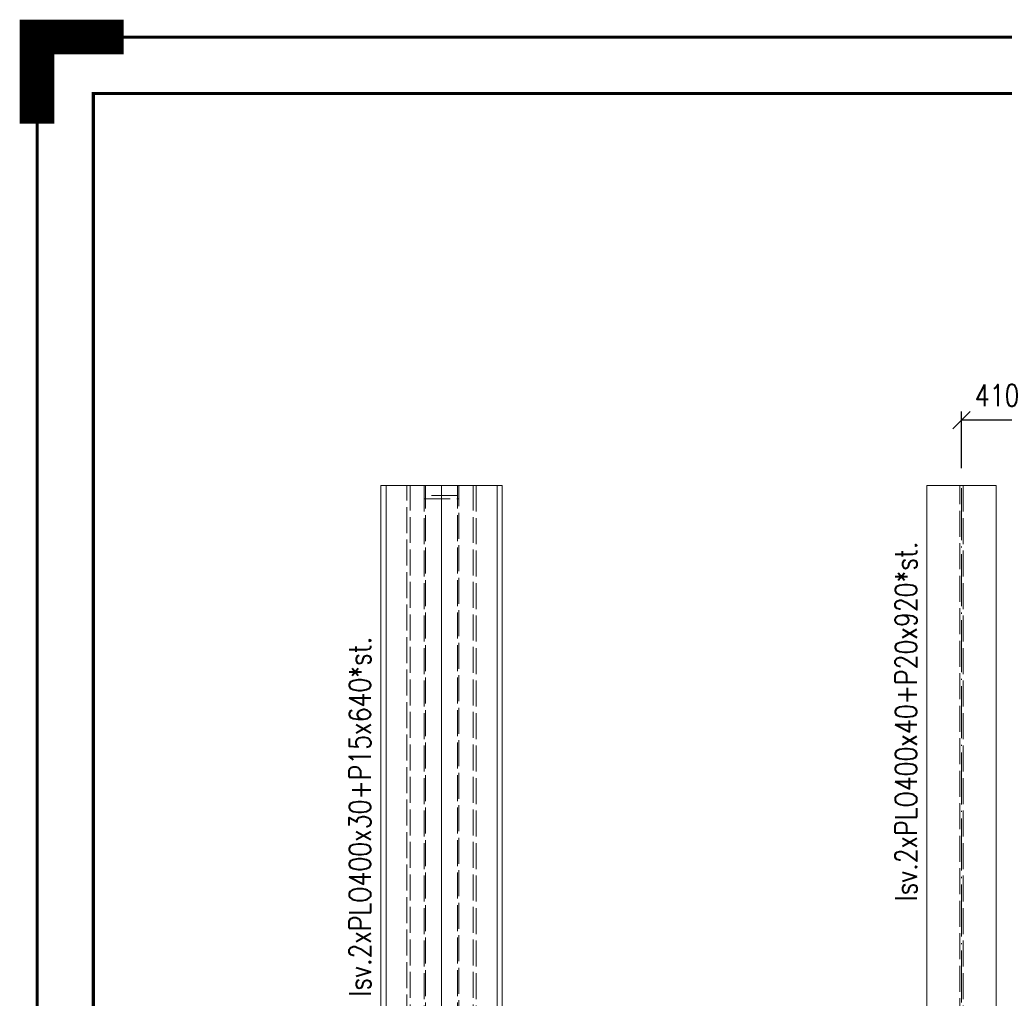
# Paper-space layout 'Layout1' of a CAD drawing. Extents: x -2 to 1033, y -36 to 596.
# Tile 21 of 86: x -2 to 112, y 483 to 596. Entities that reach past the tile are written whole.
import ezdxf
from ezdxf.enums import TextEntityAlignment as Align

# ---------------------------------------------------------------- set-up
doc = ezdxf.new("R2010")
doc.units = 0
doc.linetypes.add('ACAD_ISO02W100', pattern=[15, 12, -3])
doc.linetypes.add('ACAD_ISO04W100', pattern=[30.5, 24, -3, 0.5, -3])
doc.layers.get('0').update_dxf_attribs({"linetype": 'CONTINUOUS'})
doc.layers.get('DEFPOINTS').update_dxf_attribs({"color": 132, "linetype": 'CONTINUOUS'})
doc.layers.add('RAMECEK_HP', color=251, linetype='CONTINUOUS')
for name, color, linetype, lineweight in [('SS_1.ET-HALA_TaO-SLOUP', 9, 'CONTINUOUS', 13), ('SS_KOTY', 3, 'CONTINUOUS', 25), ('SS_STAV.OK-POPIS_PROFILU', 9, 'CONTINUOUS', 13)]:
    doc.layers.add(name, color=color, linetype=linetype, lineweight=lineweight)
doc.styles.add('ROMANS', font='romans.shx', dxfattribs={"width": 0.8})
doc.styles.add('romans.shx', font='romans.shx', dxfattribs={"height": 5})
doc.linetypes.add('ZIGZAG', pattern='A,0.00254,-5.08,[131,ltypeshp.shx,S=5.08,R=0,X=-5.08,Y=0],-10.16,[131,ltypeshp.shx,S=5.08,R=180,X=5.08,Y=0],-5.08', length=20.32254)
doc.dimstyles.new('A-1_(2.5)_50AS', dxfattribs={"dimtxt": 2.5, "dimasz": 2, "dimexe": 1, "dimexo": 2, "dimgap": 0, "dimtad": 0, "dimdec": 1, "dimlfac": 50, "dimrnd": 1, "dimtxsty": 'ROMANS', "dimblk1": 'OBLIQUE', "dimblk2": 'OBLIQUE', "dimsah": 1, "dimcen": 2, "dimclrd": 256, "dimclre": 256, "dimclrt": 256, "dimadec": 1, "dimazin": 2, "dimtfac": 0.714286, "dimtdec": 1, "dimtmove": 0, "dimatfit": 3, "dimldrblk": 'OPEN', "dimfxl": 1, "dimtvp": 1.142857, "dimtfill": 1, "dimtolj": 1, "dimlwd": -1, "dimlwe": -1, "dimarcsym": 0})

# ---------------------------------------------------------------- blocks, each defined once
blk = doc.blocks.new('*U6')
at = {"layer": 'RAMECEK_HP', "lineweight": 40, "const_width": 4}
blk.add_lwpolyline([(0, 584), (0, 594), (10, 594)], dxfattribs=at)
at = {"layer": 'RAMECEK_HP', "lineweight": 35, "const_width": 0.35}
for points in [[(0, 594), (0, 0), (841, 0), (841, 594)], [(6.5, 587.5), (6.5, 6.5), (834.5, 6.5), (834.5, 587.5)]]:
    blk.add_lwpolyline(points, close=True, dxfattribs=at)
at = {"layer": 'DEFPOINTS', "style": 'ROMANS', "width": 0.8}
blk.add_attdef('TISK', text='', height=10, dxfattribs=at).set_placement((841, -33), align=Align.RIGHT)
blk = doc.blocks.new('_Oblique')
at = {"color": 0, "linetype": 'ByBlock', "lineweight": -2}
blk.add_line((-0.5, -0.5), (0.5, 0.5), dxfattribs=at)
blk = doc.blocks.new('*D51')
at = {"layer": 'DEFPOINTS', "color": 0, "transparency": 16777216}
for p in [(106.69, 549.79), (106.69, 542.23, 27920.2), (114.89, 533.57, 27920.2)]:
    blk.add_point(p, dxfattribs=at)
at = {"layer": 'SS_KOTY', "transparency": 16777216}
for p, q in [((106.69, 544.23), (106.69, 550.79)), ((114.89, 535.57), (114.89, 550.79)), ((114.89, 549.79), (106.69, 549.79))]:
    blk.add_line(p, q, dxfattribs=at)
at = {"layer": 'SS_KOTY', "transparency": 16777216, "xscale": 2, "yscale": 2, "zscale": 2, "rotation": 180}
blk.add_blockref('_Oblique', (106.69, 549.79), dxfattribs=at)
at = {"layer": 'SS_KOTY', "transparency": 16777216, "xscale": 2, "yscale": 2, "zscale": 2}
blk.add_blockref('_Oblique', (114.89, 549.79), dxfattribs=at)
at = {"layer": 'SS_KOTY', "transparency": 16777216, "insert": (110.79, 552.64), "char_height": 2.5, "attachment_point": 5, "style": 'ROMANS', "bg_fill": 3, "box_fill_scale": 1.1, "bg_fill_color": 256, "bg_fill_true_color": 13158600, "bg_fill_transparency": 0}
blk.add_mtext('\\A1;410', dxfattribs=at)
blk = doc.blocks.new('_OPEN')
at = {"color": 0, "linetype": 'ByBlock'}
for p, q in [((-1, 0.167), (0, 0)), ((0, 0), (-1, -0.167)), ((0, 0), (-1, 0))]:
    blk.add_line(p, q, dxfattribs=at)

psp = doc.layouts.get("Layout1")

# ---------------------------------------------------------------- linework, layer by layer
at = {"layer": 'SS_1.ET-HALA_TaO-SLOUP', "color": 9, "linetype": 'ZIGZAG', "ltscale": 0.25}
psp.add_line((53.6894, 542.2344), (39.6894, 542.2344), dxfattribs=at)
at = {"layer": 'SS_1.ET-HALA_TaO-SLOUP', "color": 5, "linetype": 'Continuous', "ltscale": 0.25}
for p, q in [((39.6894, 542.2344), (39.6894, 335.1703)), ((40.2894, 335.1703), (40.2894, 542.2344)), ((53.0894, 542.2344), (53.0894, 335.1703)), ((53.6894, 542.2344), (53.6894, 335.1703)), ((102.6894, 542.2344), (102.6894, 482.0153))]:
    psp.add_line(p, q, dxfattribs=at)
at = {"layer": 'SS_1.ET-HALA_TaO-SLOUP', "color": 9, "linetype": 'ACAD_ISO02W100', "ltscale": 0.25}
for p, q in [((42.6894, 345.5018), (42.6894, 542.2344)), ((43.0494, 344.3612), (43.0494, 542.2344)), ((44.6894, 542.2344), (44.6894, 479.8529)), ((44.8494, 479.5841), (44.8494, 542.2344)), ((48.5294, 479.5841), (48.5294, 542.2344)), ((48.6894, 479.8529), (48.6894, 542.2344)), ((50.3294, 344.3612), (50.3294, 542.2344)), ((50.6894, 542.2344), (50.6894, 345.5018)), ((48.5294, 541.1047), (44.8494, 541.1047)), ((44.6894, 540.7041), (48.6894, 540.7041))]:
    psp.add_line(p, q, dxfattribs=at)
at = {"layer": 'SS_1.ET-HALA_TaO-SLOUP', "color": 9, "linetype": 'ACAD_ISO04W100', "ltscale": 0.25}
for p, q in [((46.6894, 330.0763), (46.6894, 542.2344)), ((46.6894, 542.2344), (46.6894, 477.9703)), ((46.6894, 335.1703), (46.6894, 542.2344)), ((46.6894, 335.1703), (46.6894, 542.2344))]:
    psp.add_line(p, q, dxfattribs=at)

# ---------------------------------------------------------------- block references
at = {"layer": 'RAMECEK_HP'}
psp.add_blockref('*U6', (0, 0), dxfattribs=at)

# ---------------------------------------------------------------- texts
at = {"layer": 'SS_STAV.OK-POPIS_PROFILU', "color": 9, "style": 'romans.shx', "width": 0.8}
for s, p in [('Isv.2xPLO400x40+P20x920*st.', (101.5408, 494.281)), ('Isv.2xPLO400x30+P15x640*st.', (38.5053, 483.2926))]:
    psp.add_text(s, height=2.5, rotation=90, dxfattribs=at).set_placement(p)

# ---------------------------------------------------------------- next in the draw order: dimensions: what is measured, and where the dimension line sits
at = {"layer": 'SS_KOTY'}
dim = psp.add_linear_dim(base=(106.6894, 549.7864), p1=(114.8894, 533.5703, 27920.2), p2=(106.6894, 542.2344, 27920.2), dimstyle='A-1_(2.5)_50AS', override={"dimtmove": 1}, dxfattribs=at)
dim.commit()
dim.dimension.update_dxf_attribs({"geometry": '*D51', "text_midpoint": (110.7894, 552.6435)})

# ---------------------------------------------------------------- next in the draw order: linework, layer by layer
at = {"layer": 'SS_1.ET-HALA_TaO-SLOUP', "color": 9, "linetype": 'ZIGZAG', "ltscale": 0.25}
psp.add_line((110.6894, 542.2344), (102.6894, 542.2344), dxfattribs=at)
at = {"layer": 'SS_1.ET-HALA_TaO-SLOUP', "color": 9, "linetype": 'ACAD_ISO02W100', "ltscale": 0.25}
for p, q in [((106.4894, 330.0763), (106.4894, 542.2344)), ((106.8894, 542.2344), (106.8894, 330.0763))]:
    psp.add_line(p, q, dxfattribs=at)
at = {"layer": 'SS_1.ET-HALA_TaO-SLOUP', "color": 9, "linetype": 'ACAD_ISO04W100', "ltscale": 0.25}
psp.add_line((106.6894, 330.0763), (106.6894, 542.2344), dxfattribs=at)
at = {"layer": 'SS_1.ET-HALA_TaO-SLOUP', "color": 5, "linetype": 'Continuous', "ltscale": 0.25}
psp.add_line((110.6894, 542.2344), (110.6894, 461.7703), dxfattribs=at)

doc.saveas('drawing.dxf')
